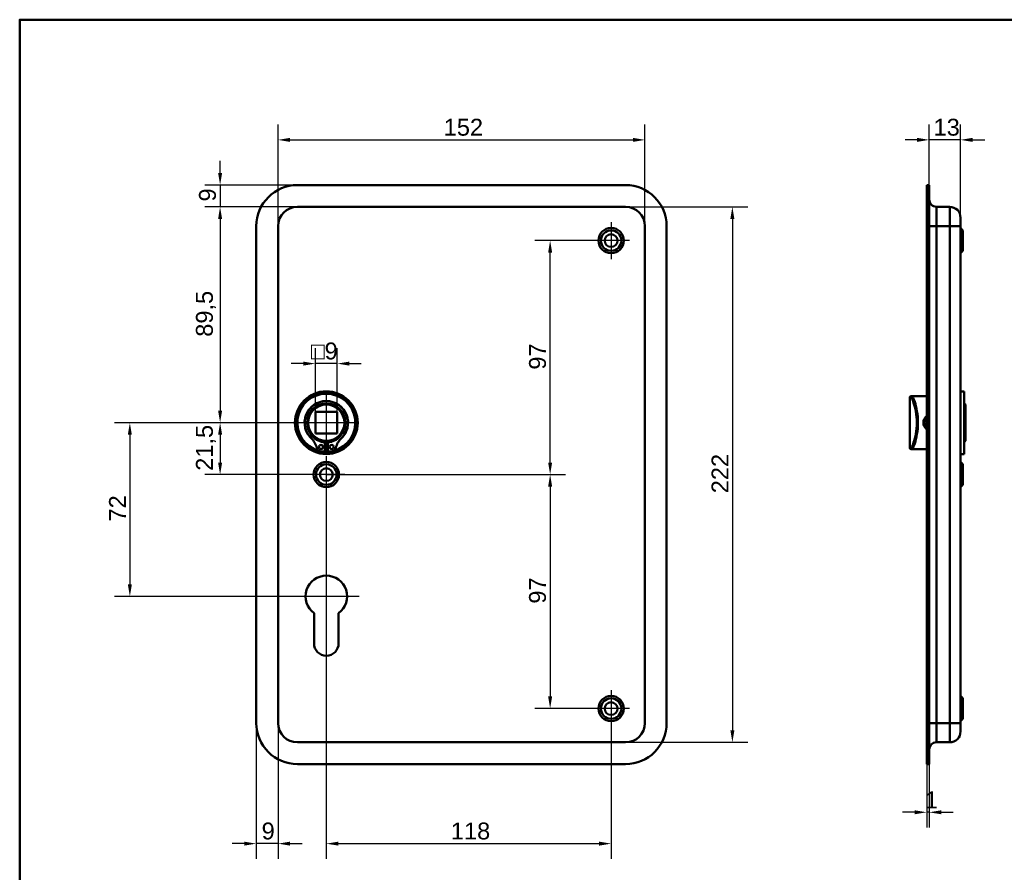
# Model space of a CAD drawing. Header units: millimetres. Extents: x 20 to 833, y 20 to 574.
# Tile 2 of 4: x 20 to 428, y 221 to 574. Entities that reach past the tile are written whole.
import ezdxf

# ---------------------------------------------------------------- set-up
doc = ezdxf.new("R2010")
doc.units = ezdxf.units.MM
doc.header["$LTSCALE"] = 2
for name, color, linetype, lineweight in [('Bemaßungen(DIN)', 7, 'Continuous', 25), ('Mittelpunktmarkierung(DIN)', 7, 'Continuous', 25), ('Sichtbare Kanten(DIN)', 7, 'Continuous', 50), ('Sichtbare tangentiale Kanten(DIN)', 7, 'Continuous', 50), ('Skizziergeometrie(DIN)', 7, 'Continuous', 50)]:
    doc.layers.add(name, color=color, linetype=linetype, lineweight=lineweight)
doc.styles.add('STANDARD-DIN~0', font='arial.ttf')
doc.dimstyles.new('CAD-LAN', dxfattribs={"dimscale": 2, "dimtxt": 3.5, "dimasz": 2.5, "dimexe": 3.175, "dimexo": 0, "dimgap": 0.8, "dimtad": 1, "dimrnd": 1e-08, "dimtxsty": 'STANDARD-DIN~0', "dimcen": 0.09, "dimdle": 10, "dimclrd": 250, "dimclre": 250, "dimclrt": 250, "dimadec": 0, "dimazin": 2, "dimtfac": 1, "dimtmove": 0, "dimatfit": 3, "dimfxl": 1, "dimtolj": 1, "dimtzin": 0, "dimlwd": 25, "dimlwe": 25, "dimarcsym": 0})

# ---------------------------------------------------------------- blocks, each defined once
blk = doc.blocks.new('Ränder Standardrahmen')
at = {"layer": 'Skizziergeometrie(DIN)', "flags": 128}
blk.add_lwpolyline([(10, 10), (10, 287), (410, 287), (410, 10), (10, 10)], dxfattribs=at)
blk = doc.blocks.new('*D8')
at = {"layer": 'Bemaßungen(DIN)', "color": 250, "linetype": 'Continuous', "lineweight": 25, "true_color": 0x3f3f3f, "transparency": 16777216}
for p, q in [((127.03, 488.42), (127.03, 530.52)), ((279.03, 488.42), (279.03, 530.52)), ((132.03, 524.17), (274.03, 524.17))]:
    blk.add_line(p, q, dxfattribs=at)
at = {"layer": 'Bemaßungen(DIN)', "color": 250, "linetype": 'Continuous', "true_color": 0x3f3f3f, "transparency": 16777216}
for points in [[(132.03, 525.01), (132.03, 523.34), (127.03, 524.17)], [(274.03, 525.01), (274.03, 523.34), (279.03, 524.17)]]:
    blk.add_solid(points, dxfattribs=at)
at = {"layer": 'Defpoints', "color": 0, "linetype": 'Continuous', "transparency": 16777216}
for p in [(279.03, 524.17), (127.03, 488.42), (279.03, 488.42)]:
    blk.add_point(p, dxfattribs=at)
at = {"layer": 'Bemaßungen(DIN)', "color": 250, "linetype": 'Continuous', "lineweight": 25, "true_color": 0x3f3f3f, "transparency": 16777216, "insert": (195.66, 532.92), "char_height": 7, "attachment_point": 1, "style": 'STANDARD-DIN~0'}
blk.add_mtext('\\A1;152', dxfattribs=at)
blk = doc.blocks.new('*D9')
at = {"layer": 'Bemaßungen(DIN)', "color": 250, "linetype": 'Continuous', "lineweight": 25, "true_color": 0x3f3f3f, "transparency": 16777216}
for p, q in [((271.03, 496.42), (321.61, 496.42)), ((315.26, 491.42), (315.26, 279.42)), ((271.03, 274.42), (321.61, 274.42))]:
    blk.add_line(p, q, dxfattribs=at)
at = {"layer": 'Bemaßungen(DIN)', "color": 250, "linetype": 'Continuous', "true_color": 0x3f3f3f, "transparency": 16777216}
for points in [[(314.42, 491.42), (316.09, 491.42), (315.26, 496.42)], [(314.42, 279.42), (316.09, 279.42), (315.26, 274.42)]]:
    blk.add_solid(points, dxfattribs=at)
at = {"layer": 'Defpoints', "color": 0, "linetype": 'Continuous', "transparency": 16777216}
for p in [(271.03, 496.42), (271.03, 274.42), (315.26, 274.42)]:
    blk.add_point(p, dxfattribs=at)
at = {"layer": 'Bemaßungen(DIN)', "color": 250, "linetype": 'Continuous', "lineweight": 25, "true_color": 0x3f3f3f, "transparency": 16777216, "insert": (306.63, 377.66), "char_height": 7, "attachment_point": 1, "rotation": 90, "style": 'STANDARD-DIN~0'}
blk.add_mtext('\\A1;222', dxfattribs=at)
blk = doc.blocks.new('*D10')
at = {"layer": 'Bemaßungen(DIN)', "color": 250, "linetype": 'Continuous', "lineweight": 25, "true_color": 0x3f3f3f, "transparency": 16777216}
for p, q in [((135.03, 496.42), (96.68, 496.42)), ((103.03, 491.42), (103.03, 411.92)), ((147.03, 406.92), (96.68, 406.92))]:
    blk.add_line(p, q, dxfattribs=at)
at = {"layer": 'Bemaßungen(DIN)', "color": 250, "linetype": 'Continuous', "true_color": 0x3f3f3f, "transparency": 16777216}
for points in [[(102.2, 491.42), (103.86, 491.42), (103.03, 496.42)], [(102.2, 411.92), (103.86, 411.92), (103.03, 406.92)]]:
    blk.add_solid(points, dxfattribs=at)
at = {"layer": 'Defpoints', "color": 0, "linetype": 'Continuous', "transparency": 16777216}
for p in [(135.03, 496.42), (103.03, 406.92), (147.03, 406.92)]:
    blk.add_point(p, dxfattribs=at)
at = {"layer": 'Bemaßungen(DIN)', "color": 250, "linetype": 'Continuous', "lineweight": 25, "true_color": 0x3f3f3f, "transparency": 16777216, "insert": (93.02, 442.55), "char_height": 7, "attachment_point": 1, "rotation": 90, "style": 'STANDARD-DIN~0'}
blk.add_mtext('\\A1;89,5', dxfattribs=at)
blk = doc.blocks.new('*D11')
at = {"layer": 'Bemaßungen(DIN)', "color": 250, "linetype": 'Continuous', "lineweight": 25, "true_color": 0x3f3f3f, "transparency": 16777216}
for p, q in [((147.03, 406.92), (96.68, 406.92)), ((103.03, 401.92), (103.03, 390.42)), ((147.03, 385.42), (96.68, 385.42))]:
    blk.add_line(p, q, dxfattribs=at)
at = {"layer": 'Bemaßungen(DIN)', "color": 250, "linetype": 'Continuous', "true_color": 0x3f3f3f, "transparency": 16777216}
for points in [[(102.2, 401.92), (103.86, 401.92), (103.03, 406.92)], [(102.2, 390.42), (103.86, 390.42), (103.03, 385.42)]]:
    blk.add_solid(points, dxfattribs=at)
at = {"layer": 'Defpoints', "color": 0, "linetype": 'Continuous', "transparency": 16777216}
for p in [(147.03, 406.92), (103.03, 385.42), (147.03, 385.42)]:
    blk.add_point(p, dxfattribs=at)
at = {"layer": 'Bemaßungen(DIN)', "color": 250, "linetype": 'Continuous', "lineweight": 25, "true_color": 0x3f3f3f, "transparency": 16777216, "insert": (93.02, 386.99), "char_height": 7, "attachment_point": 1, "rotation": 90, "style": 'STANDARD-DIN~0'}
blk.add_mtext('\\A1;21,5', dxfattribs=at)
blk = doc.blocks.new('*D12')
at = {"layer": 'Bemaßungen(DIN)', "color": 250, "linetype": 'Continuous', "lineweight": 25, "true_color": 0x3f3f3f, "transparency": 16777216}
for p, q in [((147.03, 406.92), (59.29, 406.92)), ((65.64, 401.92), (65.64, 339.92)), ((147.03, 334.92), (59.29, 334.92))]:
    blk.add_line(p, q, dxfattribs=at)
at = {"layer": 'Bemaßungen(DIN)', "color": 250, "linetype": 'Continuous', "true_color": 0x3f3f3f, "transparency": 16777216}
for points in [[(64.8, 401.92), (66.47, 401.92), (65.64, 406.92)], [(64.8, 339.92), (66.47, 339.92), (65.64, 334.92)]]:
    blk.add_solid(points, dxfattribs=at)
at = {"layer": 'Defpoints', "color": 0, "linetype": 'Continuous', "transparency": 16777216}
for p in [(147.03, 406.92), (65.64, 334.92), (147.03, 334.92)]:
    blk.add_point(p, dxfattribs=at)
at = {"layer": 'Bemaßungen(DIN)', "color": 250, "linetype": 'Continuous', "lineweight": 25, "true_color": 0x3f3f3f, "transparency": 16777216, "insert": (57.01, 365.97), "char_height": 7, "attachment_point": 1, "rotation": 90, "style": 'STANDARD-DIN~0'}
blk.add_mtext('\\A1;72', dxfattribs=at)
blk = doc.blocks.new('*D13')
at = {"layer": 'Bemaßungen(DIN)', "color": 250, "linetype": 'Continuous', "lineweight": 25, "true_color": 0x3f3f3f, "transparency": 16777216}
for p, q in [((103.03, 510.42), (103.03, 515.42)), ((135.03, 505.42), (96.68, 505.42)), ((103.03, 505.42), (103.03, 496.42)), ((135.03, 496.42), (96.68, 496.42)), ((103.03, 491.42), (103.03, 486.42))]:
    blk.add_line(p, q, dxfattribs=at)
at = {"layer": 'Bemaßungen(DIN)', "color": 250, "linetype": 'Continuous', "true_color": 0x3f3f3f, "transparency": 16777216}
for points in [[(102.2, 510.42), (103.86, 510.42), (103.03, 505.42)], [(102.2, 491.42), (103.86, 491.42), (103.03, 496.42)]]:
    blk.add_solid(points, dxfattribs=at)
at = {"layer": 'Defpoints', "color": 0, "linetype": 'Continuous', "transparency": 16777216}
for p in [(135.03, 505.42), (103.03, 496.42), (135.03, 496.42)]:
    blk.add_point(p, dxfattribs=at)
at = {"layer": 'Bemaßungen(DIN)', "color": 250, "linetype": 'Continuous', "lineweight": 25, "true_color": 0x3f3f3f, "transparency": 16777216, "insert": (94.28, 498.62), "char_height": 7, "attachment_point": 1, "rotation": 90, "style": 'STANDARD-DIN~0'}
blk.add_mtext('\\A1;9', dxfattribs=at)
blk = doc.blocks.new('*D14')
at = {"layer": 'Bemaßungen(DIN)', "color": 250, "linetype": 'Continuous', "lineweight": 25, "true_color": 0x3f3f3f, "transparency": 16777216}
for p, q in [((257.38, 482.42), (233.41, 482.42)), ((239.76, 390.42), (239.76, 477.42)), ((147.03, 385.42), (246.11, 385.42))]:
    blk.add_line(p, q, dxfattribs=at)
at = {"layer": 'Bemaßungen(DIN)', "color": 250, "linetype": 'Continuous', "true_color": 0x3f3f3f, "transparency": 16777216}
for points in [[(238.93, 477.42), (240.59, 477.42), (239.76, 482.42)], [(238.93, 390.42), (240.59, 390.42), (239.76, 385.42)]]:
    blk.add_solid(points, dxfattribs=at)
at = {"layer": 'Defpoints', "color": 0, "linetype": 'Continuous', "transparency": 16777216}
for p in [(239.76, 482.42), (257.38, 482.42), (147.03, 385.42)]:
    blk.add_point(p, dxfattribs=at)
at = {"layer": 'Bemaßungen(DIN)', "color": 250, "linetype": 'Continuous', "lineweight": 25, "true_color": 0x3f3f3f, "transparency": 16777216, "insert": (231.01, 428.91), "char_height": 7, "attachment_point": 1, "rotation": 90, "style": 'STANDARD-DIN~0'}
blk.add_mtext('\\A1;97', dxfattribs=at)
blk = doc.blocks.new('*D15')
at = {"layer": 'Bemaßungen(DIN)', "color": 250, "linetype": 'Continuous', "lineweight": 25, "true_color": 0x3f3f3f, "transparency": 16777216}
for p, q in [((147.03, 385.42), (246.11, 385.42)), ((239.76, 380.42), (239.76, 293.42)), ((257.38, 288.42), (233.41, 288.42))]:
    blk.add_line(p, q, dxfattribs=at)
at = {"layer": 'Bemaßungen(DIN)', "color": 250, "linetype": 'Continuous', "true_color": 0x3f3f3f, "transparency": 16777216}
for points in [[(238.93, 380.42), (240.59, 380.42), (239.76, 385.42)], [(238.93, 293.42), (240.59, 293.42), (239.76, 288.42)]]:
    blk.add_solid(points, dxfattribs=at)
at = {"layer": 'Defpoints', "color": 0, "linetype": 'Continuous', "transparency": 16777216}
for p in [(147.03, 385.42), (239.76, 288.42), (257.38, 288.42)]:
    blk.add_point(p, dxfattribs=at)
at = {"layer": 'Bemaßungen(DIN)', "color": 250, "linetype": 'Continuous', "lineweight": 25, "true_color": 0x3f3f3f, "transparency": 16777216, "insert": (231.01, 331.91), "char_height": 7, "attachment_point": 1, "rotation": 90, "style": 'STANDARD-DIN~0'}
blk.add_mtext('\\A1;97', dxfattribs=at)
blk = doc.blocks.new('*D16')
at = {"layer": 'Bemaßungen(DIN)', "color": 250, "linetype": 'Continuous', "lineweight": 25, "true_color": 0x3f3f3f, "transparency": 16777216}
for p, q in [((147.03, 377.77), (147.03, 226.07)), ((265.03, 280.77), (265.03, 226.07)), ((152.03, 232.42), (260.03, 232.42))]:
    blk.add_line(p, q, dxfattribs=at)
at = {"layer": 'Bemaßungen(DIN)', "color": 250, "linetype": 'Continuous', "true_color": 0x3f3f3f, "transparency": 16777216}
for points in [[(152.03, 233.25), (152.03, 231.59), (147.03, 232.42)], [(260.03, 233.25), (260.03, 231.59), (265.03, 232.42)]]:
    blk.add_solid(points, dxfattribs=at)
at = {"layer": 'Defpoints', "color": 0, "linetype": 'Continuous', "transparency": 16777216}
for p in [(147.03, 377.77), (265.03, 280.77), (265.03, 232.42)]:
    blk.add_point(p, dxfattribs=at)
at = {"layer": 'Bemaßungen(DIN)', "color": 250, "linetype": 'Continuous', "lineweight": 25, "true_color": 0x3f3f3f, "transparency": 16777216, "insert": (198.62, 241.17), "char_height": 7, "attachment_point": 1, "style": 'STANDARD-DIN~0'}
blk.add_mtext('\\A1;118', dxfattribs=at)
blk = doc.blocks.new('*D17')
at = {"layer": 'Bemaßungen(DIN)', "color": 250, "linetype": 'Continuous', "lineweight": 25, "true_color": 0x3f3f3f, "transparency": 16777216}
for p, q in [((118.03, 282.42), (118.03, 226.07)), ((127.03, 282.42), (127.03, 226.07)), ((113.03, 232.42), (108.03, 232.42)), ((127.03, 232.42), (118.03, 232.42)), ((132.03, 232.42), (137.03, 232.42))]:
    blk.add_line(p, q, dxfattribs=at)
at = {"layer": 'Bemaßungen(DIN)', "color": 250, "linetype": 'Continuous', "true_color": 0x3f3f3f, "transparency": 16777216}
for points in [[(113.03, 233.25), (113.03, 231.59), (118.03, 232.42)], [(132.03, 233.25), (132.03, 231.59), (127.03, 232.42)]]:
    blk.add_solid(points, dxfattribs=at)
at = {"layer": 'Defpoints', "color": 0, "linetype": 'Continuous', "transparency": 16777216}
for p in [(118.03, 282.42), (127.03, 282.42), (118.03, 232.42)]:
    blk.add_point(p, dxfattribs=at)
at = {"layer": 'Bemaßungen(DIN)', "color": 250, "linetype": 'Continuous', "lineweight": 25, "true_color": 0x3f3f3f, "transparency": 16777216, "insert": (120.23, 241.17), "char_height": 7, "attachment_point": 1, "style": 'STANDARD-DIN~0'}
blk.add_mtext('\\A1;9', dxfattribs=at)
blk = doc.blocks.new('*D18')
at = {"layer": 'Bemaßungen(DIN)', "color": 250, "linetype": 'Continuous', "lineweight": 25, "true_color": 0x3f3f3f, "transparency": 16777216}
for p, q in [((142.53, 411.42), (142.53, 437.77)), ((151.53, 411.42), (151.53, 437.77)), ((137.53, 431.42), (132.53, 431.42)), ((151.53, 431.42), (142.53, 431.42)), ((156.53, 431.42), (161.53, 431.42))]:
    blk.add_line(p, q, dxfattribs=at)
at = {"layer": 'Bemaßungen(DIN)', "color": 250, "linetype": 'Continuous', "true_color": 0x3f3f3f, "transparency": 16777216}
for points in [[(137.53, 432.25), (137.53, 430.59), (142.53, 431.42)], [(156.53, 432.25), (156.53, 430.59), (151.53, 431.42)]]:
    blk.add_solid(points, dxfattribs=at)
at = {"layer": 'Defpoints', "color": 0, "linetype": 'Continuous', "transparency": 16777216}
for p in [(142.53, 431.42), (142.53, 411.42), (151.53, 411.42)]:
    blk.add_point(p, dxfattribs=at)
at = {"layer": 'Bemaßungen(DIN)', "color": 250, "linetype": 'Continuous', "lineweight": 25, "true_color": 0x3f3f3f, "transparency": 16777216, "insert": (140.66, 440.17), "char_height": 7, "attachment_point": 1, "style": 'STANDARD-DIN~0'}
blk.add_mtext('\\A1;\\fAIGDT|b0|i0;\\H7.0000;o\\fArial|b0|i0;\\H7.0000;9', dxfattribs=at)
blk = doc.blocks.new('*D19')
at = {"layer": 'Bemaßungen(DIN)', "color": 250, "linetype": 'Continuous', "lineweight": 25, "true_color": 0x3f3f3f, "transparency": 16777216}
for p, q in [((396.78, 505.42), (396.78, 530.52)), ((409.78, 491.92), (409.78, 530.52)), ((391.78, 524.17), (386.78, 524.17)), ((409.78, 524.17), (396.78, 524.17)), ((414.78, 524.17), (419.78, 524.17))]:
    blk.add_line(p, q, dxfattribs=at)
at = {"layer": 'Bemaßungen(DIN)', "color": 250, "linetype": 'Continuous', "true_color": 0x3f3f3f, "transparency": 16777216}
for points in [[(391.78, 525.01), (391.78, 523.34), (396.78, 524.17)], [(414.78, 525.01), (414.78, 523.34), (409.78, 524.17)]]:
    blk.add_solid(points, dxfattribs=at)
at = {"layer": 'Defpoints', "color": 0, "linetype": 'Continuous', "transparency": 16777216}
for p in [(396.78, 524.17), (396.78, 505.42), (409.78, 491.92)]:
    blk.add_point(p, dxfattribs=at)
at = {"layer": 'Bemaßungen(DIN)', "color": 250, "linetype": 'Continuous', "lineweight": 25, "true_color": 0x3f3f3f, "transparency": 16777216, "insert": (398.6, 532.93), "char_height": 7, "attachment_point": 1, "style": 'STANDARD-DIN~0'}
blk.add_mtext('\\A1;13', dxfattribs=at)
blk = doc.blocks.new('*D20')
at = {"layer": 'Bemaßungen(DIN)', "color": 250, "linetype": 'Continuous', "lineweight": 25, "true_color": 0x3f3f3f, "transparency": 16777216}
for p, q in [((395.78, 265.42), (395.78, 239.07)), ((396.78, 265.42), (396.78, 239.07)), ((390.78, 245.42), (385.78, 245.42)), ((396.78, 245.42), (395.78, 245.42)), ((401.78, 245.42), (406.78, 245.42))]:
    blk.add_line(p, q, dxfattribs=at)
at = {"layer": 'Bemaßungen(DIN)', "color": 250, "linetype": 'Continuous', "true_color": 0x3f3f3f, "transparency": 16777216}
for points in [[(390.78, 246.25), (390.78, 244.59), (395.78, 245.42)], [(401.78, 246.25), (401.78, 244.59), (396.78, 245.42)]]:
    blk.add_solid(points, dxfattribs=at)
at = {"layer": 'Defpoints', "color": 0, "linetype": 'Continuous', "transparency": 16777216}
for p in [(395.78, 265.42), (396.78, 265.42), (395.78, 245.42)]:
    blk.add_point(p, dxfattribs=at)
at = {"layer": 'Bemaßungen(DIN)', "color": 250, "linetype": 'Continuous', "lineweight": 25, "true_color": 0x3f3f3f, "transparency": 16777216, "insert": (394.99, 254.05), "char_height": 7, "attachment_point": 1, "style": 'STANDARD-DIN~0'}
blk.add_mtext('\\A1;1', dxfattribs=at)

msp = doc.modelspace()

# ---------------------------------------------------------------- linework, layer by layer
at = {"layer": 'Mittelpunktmarkierung(DIN)', "linetype": 'Continuous'}
for p, q in [((265.03, 490.07), (265.03, 474.77)), ((272.68, 482.42), (257.38, 482.42)), ((147.03, 419.42), (147.03, 394.42)), ((159.53, 406.92), (134.53, 406.92)), ((147.03, 393.07), (147.03, 377.77)), ((154.68, 385.42), (139.38, 385.42)), ((147.03, 348.52), (147.03, 324.92)), ((160.63, 334.92), (133.43, 334.92)), ((265.03, 296.07), (265.03, 280.77)), ((272.68, 288.42), (257.38, 288.42))]:
    msp.add_line(p, q, dxfattribs=at)
at = {"layer": 'Sichtbare Kanten(DIN)'}
for p, q in [((135.03, 505.42), (271.03, 505.42)), ((395.779, 505.42), (396.779, 505.42)), ((395.779, 505.42), (395.779, 488.42)), ((396.779, 505.42), (396.779, 488.42)), ((271.03, 496.42), (135.03, 496.42)), ((405.279, 496.42), (399.779, 496.42)), ((409.779, 491.92), (409.779, 488.42)), ((118.03, 282.42), (118.03, 488.42)), ((127.03, 488.42), (127.03, 282.42)), ((279.03, 282.42), (279.03, 488.42)), ((288.03, 488.42), (288.03, 282.42)), ((395.779, 282.42), (395.779, 488.42)), ((396.779, 282.42), (396.779, 488.42)), ((409.779, 282.42), (409.779, 488.42)), ((410.779, 486.67), (409.779, 487.67)), ((410.779, 486.67), (410.779, 478.17)), ((410.779, 478.17), (409.779, 477.17)), ((388.779, 417.42), (388.779, 396.42)), ((389.279, 417.92), (389.566, 417.92)), ((391.279, 417.92), (389.566, 417.92)), ((395.779, 417.92), (391.279, 417.92)), ((411.279, 419.92), (409.779, 419.92)), ((411.279, 393.92), (411.279, 419.92)), ((411.779, 414.42), (411.279, 414.92)), ((411.779, 414.42), (411.779, 399.42)), ((142.53, 411.42), (142.53, 402.42)), ((151.53, 411.42), (142.53, 411.42)), ((151.53, 402.42), (151.53, 411.42)), ((142.53, 402.42), (151.53, 402.42)), ((146.413, 398.712), (146.413, 395.012)), ((147.647, 395.012), (147.647, 398.712)), ((389.566, 395.92), (389.279, 395.92)), ((391.279, 395.92), (389.566, 395.92)), ((395.779, 395.92), (391.279, 395.92)), ((411.779, 399.42), (411.279, 398.92)), ((146.413, 395.012), (145.029, 395.012)), ((149.031, 395.012), (147.647, 395.012)), ((411.279, 393.92), (409.779, 393.92)), ((410.779, 389.67), (409.779, 390.67)), ((410.779, 389.67), (410.779, 381.17)), ((410.779, 381.17), (409.779, 380.17)), ((141.93, 315.42), (141.93, 327.996)), ((152.13, 327.996), (152.13, 315.42)), ((410.779, 292.67), (409.779, 293.67)), ((410.779, 292.67), (410.779, 284.17)), ((395.779, 282.42), (395.779, 265.42)), ((396.779, 282.42), (396.779, 265.42)), ((410.779, 284.17), (409.779, 283.17)), ((409.779, 282.42), (409.779, 278.92)), ((135.03, 274.42), (271.03, 274.42)), ((405.279, 274.42), (399.779, 274.42)), ((271.03, 265.42), (135.03, 265.42)), ((395.779, 265.42), (396.779, 265.42))]:
    msp.add_line(p, q, dxfattribs=at)
for centre, radius in [((265.03, 482.42), 5.25), ((265.03, 482.42), 4.25), ((265.03, 482.42), 2.65), ((147.03, 406.92), 13), ((147.03, 406.92), 12.5), ((147.03, 406.92), 8), ((147.03, 406.92), 7.5), ((144.798, 396.862), 0.85), ((149.262, 396.862), 0.85), ((147.03, 385.42), 5.25), ((147.03, 385.42), 4.25), ((147.03, 385.42), 2.65), ((265.03, 288.42), 5.25), ((265.03, 288.42), 4.25), ((265.03, 288.42), 2.65)]:
    msp.add_circle(centre, radius, dxfattribs=at)
for centre, radius, start, end in [((135.03, 488.42), 17, 90, 180), ((271.03, 488.42), 17, 0, 90), ((399.779, 499.42), 3, 180, 270), ((135.03, 488.42), 8, 90, 180), ((271.03, 488.42), 8, 0, 90), ((405.279, 491.92), 4.5, 0, 90), ((147.03, 406.92), 12, 284.7921, 255.2079), ((389.279, 417.42), 0.5, 90, 180), ((147.03, 406.92), 9, 310.90334, 229.09666), ((147.03, 406.92), 8.967, 314.36355, 225.63645), ((134.66, 394.272), 8.725, 14.80219, 45.63645), ((147.03, 406.187), 7.5, 220.96945, 265.28369), ((147.03, 406.187), 7.5, 274.71631, 319.03055), ((159.4, 394.272), 8.725, 134.36355, 165.19781), ((145.029, 397.012), 2, 194.80219, 270), ((147.03, 406.92), 8.2, 253.43926, 286.56074), ((147.03, 406.92), 9, 266.0711, 273.9289), ((149.031, 397.012), 2, 270, 345.19781), ((389.279, 396.42), 0.5, 180, 270), ((147.03, 406.92), 12, 262.89827, 277.10173), ((147.03, 334.92), 8.6, 306.37184, 233.62816), ((147.03, 315.42), 5.1, 180, 0), ((135.03, 282.42), 17, 180, 270), ((135.03, 282.42), 8, 180, 270), ((271.03, 282.42), 8, 270, 0), ((271.03, 282.42), 17, 270, 0), ((405.279, 278.92), 4.5, 270, 0), ((399.779, 271.42), 3, 90, 180)]:
    msp.add_arc(centre, radius, start, end, dxfattribs=at)
for points, knots in [([(395.779, 409.715), (395.545, 409.536), (394.973, 408.965), (394.392, 407.729), (394.388, 405.793), (395.147, 404.617), (395.779, 404.127)], [-1.90104303, -1.90104303, -1.90104303, -1.90104303, -1.81291674, -1.66184035, -1.51076395, -1.27193046, -1.27193046, -1.27193046, -1.27193046]), ([(395.781, 404.686), (395.326, 405.097), (394.994, 405.645), (394.856, 406.247), (394.755, 406.685), (394.754, 407.152), (394.855, 407.591), (394.956, 408.031), (395.157, 408.444), (395.435, 408.792), (395.539, 408.923), (395.655, 409.045), (395.779, 409.156)], [3.41810569, 3.41810569, 3.41810569, 3.41810569, 3.62583349, 3.62583349, 3.62583349, 3.77690989, 3.77690989, 3.77690989, 3.92798628, 3.92798628, 3.92798628, 3.98481165, 3.98481165, 3.98481165, 3.98481165])]:
    msp.add_open_spline(points, degree=3, knots=knots, dxfattribs=at)
at = {"layer": 'Sichtbare tangentiale Kanten(DIN)'}
for p, q in [((399.779, 496.42), (399.779, 488.42)), ((405.279, 488.42), (405.279, 496.42)), ((395.779, 488.42), (396.779, 488.42)), ((396.779, 488.42), (399.779, 488.42)), ((405.279, 488.42), (399.779, 488.42)), ((399.779, 282.42), (399.779, 488.42)), ((409.779, 488.42), (405.279, 488.42)), ((405.279, 488.42), (405.279, 282.42)), ((389.07, 417.42), (388.779, 417.42)), ((388.779, 396.42), (389.07, 396.42)), ((395.779, 282.42), (396.779, 282.42)), ((399.779, 282.42), (396.779, 282.42)), ((405.279, 282.42), (399.779, 282.42)), ((399.779, 282.42), (399.779, 274.42)), ((405.279, 282.42), (409.779, 282.42)), ((405.279, 274.42), (405.279, 282.42))]:
    msp.add_line(p, q, dxfattribs=at)
for centre, major_axis, start_param, end_param in [((389.566, 417.42), (0, 0.5), 0, 1.5707963), ((389.566, 396.42), (0, -0.5), 4.712389, 6.2831853)]:
    msp.add_ellipse(centre, major_axis=major_axis, ratio=0.9934228, start_param=start_param, end_param=end_param, dxfattribs=at)
for points, knots in [([(389.07, 417.42), (389.254, 417.42), (389.531, 417.056), (389.85, 416.38), (390.169, 415.704), (390.527, 414.715), (390.841, 413.497), (391.154, 412.279), (391.42, 410.831), (391.554, 409.287), (391.687, 407.742), (391.687, 406.101), (391.553, 404.556), (391.419, 403.011), (391.154, 401.562), (390.841, 400.343), (390.527, 399.125), (390.169, 398.137), (389.85, 397.46), (389.531, 396.784), (389.254, 396.42), (389.07, 396.42)], [0, 0, 0, 0, 0.4776116, 0.4776116, 0.4776116, 0.9552233, 0.9552233, 0.9552233, 1.4328349, 1.4328349, 1.4328349, 1.9104465, 1.9104465, 1.9104465, 2.3880581, 2.3880581, 2.3880581, 2.8656698, 2.8656698, 2.8656698, 3.3432814, 3.3432814, 3.3432814, 3.3432814]), ([(389.566, 395.92), (389.749, 395.92), (390.023, 396.3), (390.338, 397.01), (390.652, 397.719), (391.008, 398.754), (391.317, 400.03), (391.627, 401.306), (391.89, 402.825), (392.022, 404.443), (392.154, 406.061), (392.155, 407.781), (392.023, 409.399), (391.891, 411.016), (391.627, 412.534), (391.318, 413.81), (391.008, 415.086), (390.653, 416.122), (390.338, 416.831), (390.023, 417.54), (389.749, 417.92), (389.566, 417.92)], [-3.3432814, -3.3432814, -3.3432814, -3.3432814, -2.8656698, -2.8656698, -2.8656698, -2.3880581, -2.3880581, -2.3880581, -1.9104465, -1.9104465, -1.9104465, -1.4328349, -1.4328349, -1.4328349, -0.9552233, -0.9552233, -0.9552233, -0.4776116, -0.4776116, -0.4776116, 0, 0, 0, 0])]:
    msp.add_open_spline(points, degree=3, knots=knots, dxfattribs=at)

# ---------------------------------------------------------------- block references
at = {"xscale": 2, "yscale": 2, "zscale": 2}
msp.add_blockref('Ränder Standardrahmen', (0, 0), dxfattribs=at)

# ---------------------------------------------------------------- dimensions: what is measured, and where the dimension line sits
at = {"layer": 'Bemaßungen(DIN)', "color": 250, "linetype": 'Continuous', "lineweight": 25, "true_color": 0x3f3f3f}
for base, p1, p2, angle, override, picture, middle in [((279.03, 524.172), (127.03, 488.42), (279.03, 488.42), 180, {"dimgap": 0.8, "dimdec": 2, "dimtol": 0, "dimlim": 0, "dimtp": 0, "dimtm": 0, "dimtdec": 2, "dimtofl": 0, "dimatfit": 1}, '*D8', (203.03, 524.172)), ((103.03, 496.42), (135.03, 505.42), (135.03, 496.42), 270, {"dimgap": 0.8, "dimdec": 2, "dimtol": 0, "dimlim": 0, "dimtp": 0, "dimtm": 0, "dimtdec": 2, "dimtofl": 1, "dimatfit": 1}, '*D13', (103.03, 500.92)), ((103.03, 406.92), (135.03, 496.42), (147.03, 406.92), 90, {"dimgap": 0.8, "dimdec": 2, "dimtol": 0, "dimlim": 0, "dimtp": 0, "dimtm": 0, "dimtdec": 2, "dimtofl": 0, "dimatfit": 1}, '*D10', (103.03, 451.67)), ((315.256, 274.42), (271.03, 496.42), (271.03, 274.42), 90, {"dimgap": 0.8, "dimdec": 2, "dimtol": 0, "dimlim": 0, "dimtp": 0, "dimtm": 0, "dimtdec": 2, "dimtofl": 0, "dimatfit": 1}, '*D9', (315.256, 385.42)), ((239.758, 482.42), (147.03, 385.42), (257.38, 482.42), 90, {"dimgap": 0.8, "dimdec": 2, "dimtol": 0, "dimlim": 0, "dimtp": 0, "dimtm": 0, "dimtdec": 2, "dimtofl": 0, "dimatfit": 1}, '*D14', (239.758, 433.92)), ((65.638, 334.92), (147.03, 406.92), (147.03, 334.92), 90, {"dimgap": 0.8, "dimdec": 2, "dimtol": 0, "dimlim": 0, "dimtp": 0, "dimtm": 0, "dimtdec": 2, "dimtofl": 0, "dimatfit": 1}, '*D12', (65.638, 370.92)), ((103.03, 385.42), (147.03, 406.92), (147.03, 385.42), 90, {"dimgap": 0.8, "dimdec": 2, "dimtol": 0, "dimlim": 0, "dimtp": 0, "dimtm": 0, "dimtdec": 2, "dimtofl": 0, "dimatfit": 1}, '*D11', (103.03, 396.17)), ((239.758, 288.42), (147.03, 385.42), (257.38, 288.42), 90, {"dimgap": 0.8, "dimdec": 2, "dimtol": 0, "dimlim": 0, "dimtp": 0, "dimtm": 0, "dimtdec": 2, "dimtofl": 0, "dimatfit": 1}, '*D15', (239.758, 336.92)), ((265.03, 232.42), (147.03, 377.77), (265.03, 280.77), 180, {"dimgap": 0.8, "dimdec": 2, "dimtol": 0, "dimlim": 0, "dimtp": 0, "dimtm": 0, "dimtdec": 2, "dimtofl": 0, "dimatfit": 1}, '*D16', (206.03, 232.42)), ((118.03, 232.42), (127.03, 282.42), (118.03, 282.42), 180, {"dimgap": 0.8, "dimdec": 2, "dimtol": 0, "dimlim": 0, "dimtp": 0, "dimtm": 0, "dimtdec": 2, "dimtofl": 1, "dimatfit": 1}, '*D17', (122.53, 232.42))]:
    dim = msp.add_linear_dim(base=base, p1=p1, p2=p2, angle=angle, dimstyle='CAD-LAN', override=override, dxfattribs=at)
    dim.commit()
    dim.dimension.update_dxf_attribs({"geometry": picture, "text_midpoint": middle, "dimtype": 160})
for base, p1, p2, picture, middle in [((396.779, 524.172), (409.779, 491.92), (396.779, 505.42), '*D19', (403.279, 524.172)), ((395.779, 245.42), (396.779, 265.42), (395.779, 265.42), '*D20', (396.279, 245.42))]:
    dim = msp.add_linear_dim(base=base, p1=p1, p2=p2, dimstyle='CAD-LAN', override={"dimgap": 0.8, "dimdec": 2, "dimtol": 0, "dimlim": 0, "dimtp": 0, "dimtm": 0, "dimtdec": 2, "dimtofl": 1, "dimatfit": 1}, dxfattribs=at)
    dim.commit()
    dim.dimension.update_dxf_attribs({"geometry": picture, "text_midpoint": middle, "dimtype": 160})
dim = msp.add_linear_dim(base=(142.53, 431.42), p1=(151.53, 411.42), p2=(142.53, 411.42), angle=180, text='\\fAIGDT|b0|i0;\\H7.0000;o\\fArial|b0|i0;\\H7.0000;<>', dimstyle='CAD-LAN', override={"dimgap": 0.8, "dimdec": 2, "dimtol": 0, "dimlim": 0, "dimtp": 0, "dimtm": 0, "dimtdec": 2, "dimtofl": 1, "dimatfit": 1}, dxfattribs=at)
dim.commit()
dim.dimension.update_dxf_attribs({"geometry": '*D18', "text_midpoint": (147.03, 431.42), "dimtype": 160})

doc.saveas('drawing.dxf')
